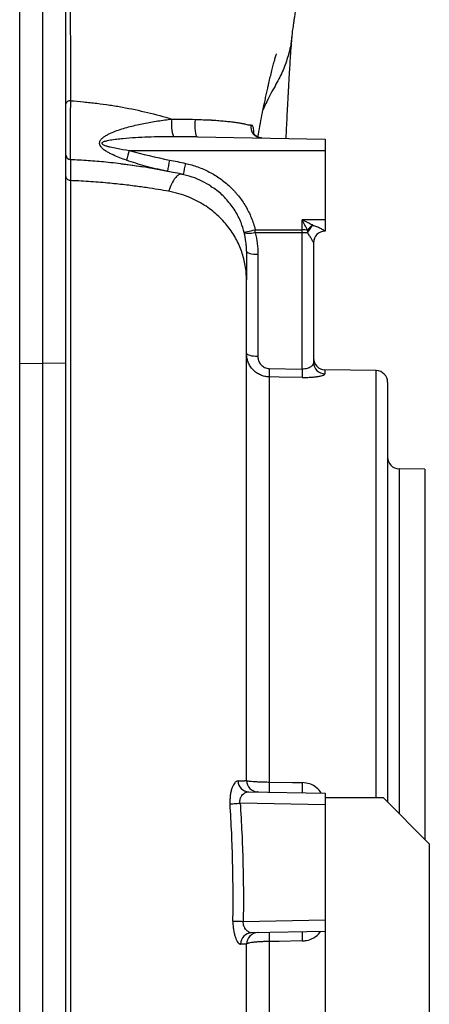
# Model space of a CAD drawing. Header units: millimetres. Extents: x 785 to 5091, y 1649 to 3849.
# Tile 11 of 13: x 4637 to 4991, y 2506 to 3357. Entities that reach past the tile are written whole.
import ezdxf

# ---------------------------------------------------------------- set-up
doc = ezdxf.new("R2010")
doc.units = ezdxf.units.MM
doc.header["$LTSCALE"] = 2

msp = doc.modelspace()

# ---------------------------------------------------------------- linework, layer by layer
at = {"color": 7, "linetype": 'Continuous', "lineweight": 25}
for p, q in [((4657.13, 3060.5), (4657.13, 3711.9)), ((4637.13, 3060.26), (4637.13, 3680.51)), ((4677.13, 3060.26), (4677.13, 3680.51)), ((4790.88, 3256.18), (4901.13, 3254.25)), ((4901.13, 3254.25), (4901.13, 3244.43)), ((4731.78, 3244.43), (4901.13, 3244.43)), ((4901.13, 3244.43), (4901.13, 3184.43)), ((4764.86, 3226.29), (4750.08, 3228.98)), ((4764.86, 3226.29), (4763.61, 3226.59)), ((4769.74, 3225.29), (4764.86, 3226.29)), ((4901.13, 3184.43), (4881.3, 3184.43)), ((4881.3, 3175.77), (4881.3, 3184.43)), ((4901.13, 3184.43), (4901.13, 3174.6)), ((4840.7, 3175.86), (4881.3, 3175.77)), ((4881.3, 3173.18), (4840.7, 3173.27)), ((4881.3, 3055.35), (4881.3, 3173.18)), ((4900.95, 3174.67), (4900.95, 3174.6)), ((4901.13, 3174.6), (4900.95, 3174.6)), ((4891.13, 3164.75), (4891.13, 3061.05)), ((4842.95, 3154.59), (4842.95, 3066.44)), ((4637.13, 3060.26), (4657.13, 3060.5)), ((4637.13, 2408), (4637.13, 3060.26)), ((4657.13, 2407.91), (4657.13, 3060.5)), ((4677.13, 3060.26), (4657.13, 3060.5)), ((4677.13, 2408), (4677.13, 3060.26)), ((4852.78, 3055.78), (4881.3, 3055.35)), ((4945.3, 3053.96), (4900.95, 3054.73)), ((4852.78, 3048.55), (4852.78, 2698.18)), ((4955.13, 3043.96), (4955.13, 2680.73)), ((4987.13, 2968.73), (4964.95, 2969.12)), ((4987.13, 2968.73), (4987.13, 2648.73)), ((4835.06, 2689.71), (4901.13, 2688.55)), ((4901.13, 2688.55), (4901.13, 2684.73)), ((4901.13, 2684.73), (4901.13, 1688.73)), ((4901.13, 2684.73), (4951.13, 2684.73)), ((4991.13, 2644.73), (4951.13, 2684.73)), ((4901.13, 2678.56), (4827.6, 2679.84)), ((4991.13, 2644.73), (4991.13, 1688.73)), ((4830.32, 2577.67), (4901.13, 2578.9)), ((4901.13, 2568.9), (4837.45, 2567.79)), ((4852.78, 2560.24), (4852.78, 2419.25))]:
    msp.add_line(p, q, dxfattribs=at)
at = {"color": 8, "linetype": 'Continuous', "lineweight": 25}
for p, q in [((4900.95, 3054.73), (4900.95, 3051.14)), ((4945.3, 2684.73), (4945.3, 3053.96)), ((4964.95, 2969.12), (4964.95, 2670.9))]:
    msp.add_line(p, q, dxfattribs=at)
at = {"color": 7, "linetype": 'Continuous', "lineweight": 25, "flags": 128}
for points in [[(4790.88, 3256.18), (4790.29, 3256.53), (4789.74, 3257.55), (4789.29, 3259.16), (4788.96, 3261.25), (4788.77, 3263.68), (4788.74, 3266.28), (4788.87, 3268.87), (4789.15, 3271.28)], [(4831.17, 3173.45), (4831.37, 3173.5), (4831.92, 3173.65), (4832.8, 3173.88), (4833.99, 3174.18), (4835.42, 3174.54), (4837.06, 3174.95), (4838.85, 3175.4), (4840.7, 3175.86)], [(4840.7, 3173.27), (4838.92, 3172.91), (4837.19, 3172.66), (4835.6, 3172.51), (4834.19, 3172.47), (4833, 3172.55), (4832.08, 3172.75), (4831.47, 3173.05), (4831.17, 3173.45)], [(4840.7, 3173.27), (4840.7, 3173.59), (4840.7, 3173.91), (4840.7, 3174.23), (4840.7, 3174.56), (4840.7, 3174.88), (4840.7, 3175.21), (4840.7, 3175.53), (4840.7, 3175.86)], [(4881.3, 3173.18), (4881.3, 3173.5), (4881.3, 3173.82), (4881.3, 3174.14), (4881.3, 3174.46), (4881.3, 3174.79), (4881.3, 3175.11), (4881.3, 3175.44), (4881.3, 3175.77)], [(4833.13, 3157.18), (4833.31, 3156.68), (4833.87, 3156.2), (4834.78, 3155.76), (4835.99, 3155.37), (4837.48, 3155.04), (4839.18, 3154.8), (4841.03, 3154.65), (4842.95, 3154.59)], [(4833.13, 3069.03), (4833.31, 3068.53), (4833.87, 3068.05), (4834.78, 3067.6), (4835.99, 3067.21), (4837.48, 3066.89), (4839.18, 3066.65), (4841.03, 3066.49), (4842.95, 3066.44)], [(4881.3, 3048.11), (4861.3, 3048.42), (4852.78, 3048.55)], [(4833.13, 2699.57), (4833.13, 2699.57)], [(4833.13, 2699.57), (4833.13, 2699.57)], [(4852.78, 2698.18), (4872.77, 2697.84), (4881.3, 2697.69)], [(4818.92, 2679.21), (4819.62, 2679.26), (4820.46, 2679.32), (4821.43, 2679.39), (4822.52, 2679.47), (4823.7, 2679.56), (4824.96, 2679.65), (4826.26, 2679.74), (4827.6, 2679.84)], [(4821.41, 2577.79), (4822.09, 2577.78), (4822.92, 2577.77), (4823.91, 2577.76), (4825.03, 2577.74), (4826.25, 2577.72), (4827.56, 2577.7), (4828.92, 2577.69), (4830.32, 2577.67)], [(4842.95, 2567.89), (4842.95, 2567.89)], [(4833.13, 2557.89), (4833.13, 2557.89)], [(4881.3, 2560.72), (4861.31, 2560.38), (4852.78, 2560.24)]]:
    msp.add_lwpolyline(points, dxfattribs=at)
at = {"color": 7, "linetype": 'Continuous', "lineweight": 25}
for centre, radius, start, end in [((4680.57, 3283.94), 3.52, 83.51404, 168.82718), ((4800.04, 3266.86), 31.79, 171.46264, 199.39776), ((4846.68, 3265.09), 9.89, 170.97119, 267.87378), ((4681.13, 3240.37), 4, 180.0022, 267.52288), ((5051.6, 3154.87), 332.12, 164.35586, 165.87513), ((4902.35, 3207.12), 138.82, 167.94801, 172.06247), ((4915.87, 3201.16), 139.16, 166.66714, 170.76972), ((4907.8, 3157.97), 28.14, 128.66436, 141.55734), ((4915.64, 3158.35), 33.35, 139.64881, 153.60898), ((4906.74, 3174.32), 21.01, 176.87055, 183.12945), ((4901.09, 3164.71), 9.96, 90.78087, 179.78925), ((4901.13, 3164.6), 10, 91, 180), ((4901.13, 3064.73), 10, 180, 269), ((4901.08, 3061.1), 9.95, 180.24969, 269.25927), ((5040.23, 3052.17), 187.49, 178.89396, 181.10604), ((5068.48, 3051.73), 187.22, 178.89216, 181.10784), ((4945.13, 3043.96), 10, 0, 89), ((4965.13, 2979.11), 10, 180, 269), ((4843.13, 2699.57), 10, 180, 269), ((4835.5, 2699.37), 9.67, 181.40214, 267.39316), ((4988.51, 2693.79), 135.8, 178.14687, 181.85313), ((5017.11, 2693.3), 135.88, 178.14573, 181.85427), ((4837.82, 2558.01), 9.79, 92.12261, 180.14595), ((4843.13, 2557.89), 10, 91, 180), ((4980.42, 2564.15), 127.7, 178.24455, 181.75545), ((5009.03, 2564.64), 127.79, 178.24365, 181.75635)]:
    msp.add_arc(centre, radius, start, end, dxfattribs=at)
for ratio in [0.263305, 0.004486]:
    msp.add_ellipse((4881.13, 3173.14), major_axis=(10, 0), ratio=ratio, start_param=1.089018, end_param=1.553343, dxfattribs=at)
for points, knots in [([(4680.76, 3709.44), (4680.76, 3689.34), (4680.76, 3669.5), (4680.75, 3630.31), (4680.75, 3610.97), (4680.75, 3572.79), (4680.75, 3553.94), (4680.75, 3526.06), (4680.76, 3516.82), (4680.76, 3498.49), (4680.77, 3489.41), (4680.77, 3471.45), (4680.78, 3462.57), (4680.79, 3445.04), (4680.79, 3436.39), (4680.81, 3410.81), (4680.83, 3394.22), (4680.85, 3370.04), (4680.86, 3362.1), (4680.88, 3350.36), (4680.88, 3346.48), (4680.89, 3338.78), (4680.9, 3334.96), (4680.92, 3323.6), (4680.93, 3316.18), (4680.94, 3305.25), (4680.95, 3301.65), (4680.96, 3296.29), (4680.96, 3294.51), (4680.97, 3291.86), (4680.97, 3290.98), (4680.97, 3289.66), (4680.97, 3289.22), (4680.97, 3288.33), (4680.97, 3287.89), (4680.97, 3287.43)], [0, 0, 0, 0, 0.125, 0.125, 0.25, 0.25, 0.375, 0.375, 0.4375, 0.4375, 0.5, 0.5, 0.5625, 0.5625, 0.625, 0.625, 0.75, 0.75, 0.8125, 0.8125, 0.84375, 0.84375, 0.875, 0.875, 0.9375, 0.9375, 0.96875, 0.96875, 0.984375, 0.984375, 0.992188, 0.992188, 0.996094, 0.996094, 1, 1, 1, 1]), ([(4872.3, 3341.71), (4872.62, 3344.12), (4873.17, 3348.29), (4873.92, 3353.68), (4874.46, 3357.51), (4875.01, 3361.2), (4875.67, 3365.55), (4876.42, 3370.25), (4877.15, 3374.65), (4877.75, 3378.19), (4878.25, 3381.02), (4878.72, 3383.62), (4879.3, 3386.74), (4880.01, 3390.45), (4880.76, 3394.21), (4881.47, 3397.66), (4882.18, 3401.04), (4882.68, 3403.33), (4882.95, 3404.55)], [0, 0, 0, 0, 0.103026, 0.178153, 0.228859, 0.274293, 0.342704, 0.424885, 0.492075, 0.549621, 0.59291, 0.62811, 0.676878, 0.749396, 0.816698, 0.872246, 0.932366, 1, 1, 1, 1]), ([(4872.12, 3341.74), (4871.97, 3340.19), (4871.41, 3334.47), (4868.79, 3324.61), (4864.36, 3312.21), (4860, 3304.18), (4857.81, 3300.13)], [0, 0, 0, 0, 0.108237, 0.401435, 0.698529, 1, 1, 1, 1]), ([(4867.41, 3254.84), (4867.44, 3255.44), (4867.54, 3257.69), (4867.78, 3263.05), (4868.17, 3271.15), (4868.65, 3280.93), (4869.05, 3288.5), (4869.35, 3293.99), (4869.55, 3297.62), (4869.79, 3301.89), (4870.07, 3306.85), (4870.44, 3313), (4870.9, 3320.34), (4871.46, 3328.75), (4872.04, 3336.88), (4872.43, 3341.83), (4872.61, 3344.06)], [0, 0, 0, 0, 0.016361, 0.061769, 0.150246, 0.247265, 0.349936, 0.381843, 0.419596, 0.466141, 0.521435, 0.585433, 0.677589, 0.783156, 0.901989, 1, 1, 1, 1]), ([(4843.08, 3255.91), (4843.22, 3256.71), (4843.89, 3260.69), (4845.17, 3267.76), (4846.89, 3276.71), (4848.41, 3284.17), (4849.67, 3290.1), (4850.69, 3294.76), (4851.63, 3299), (4852.66, 3303.54), (4853.78, 3308.28), (4855.03, 3313.29), (4856.3, 3318.14), (4857.48, 3322.48), (4858.47, 3325.99), (4858.97, 3327.77), (4858.99, 3327.83), (4858.99, 3327.86)], [0, 0, 0, 0, 0.0276348, 0.1378267, 0.2426992, 0.3346225, 0.3923324, 0.445442, 0.4940426, 0.5344122, 0.60888, 0.694179, 0.7704957, 0.8475617, 0.9210293, 0.9679858, 1, 1, 1, 1]), ([(4857.81, 3300.13), (4856.61, 3298.02), (4854.05, 3293.53), (4850.6, 3286.78), (4848.54, 3282.11), (4847.55, 3279.88)], [0, 0, 0, 0, 0.317182, 0.674227, 1, 1, 1, 1]), ([(4680.97, 3287.43), (4680.93, 3285.34), (4680.9, 3282.99), (4680.85, 3279.76), (4680.84, 3279.1), (4680.83, 3277.76), (4680.82, 3277.08), (4680.8, 3275.02), (4680.78, 3273.62), (4680.76, 3271.48), (4680.75, 3270.76), (4680.74, 3269.3), (4680.74, 3268.56), (4680.72, 3266.37), (4680.71, 3264.92), (4680.7, 3262.02), (4680.69, 3260.58), (4680.68, 3257.72), (4680.68, 3256.33), (4680.68, 3253.64), (4680.68, 3252.34), (4680.69, 3250.44), (4680.69, 3249.82), (4680.69, 3248.62), (4680.69, 3248.04), (4680.7, 3246.34), (4680.71, 3245.28), (4680.73, 3243.3), (4680.74, 3242.38), (4680.77, 3240.74), (4680.78, 3240.01), (4680.8, 3239.06), (4680.81, 3238.77), (4680.83, 3238.23), (4680.83, 3237.98), (4680.86, 3237.32), (4680.88, 3236.98), (4680.91, 3236.52), (4680.93, 3236.39), (4680.95, 3236.37)], [0, 0, 0, 0, 0.125, 0.125, 0.15625, 0.15625, 0.1875, 0.1875, 0.25, 0.25, 0.28125, 0.28125, 0.3125, 0.3125, 0.375, 0.375, 0.4375, 0.4375, 0.5, 0.5, 0.5625, 0.5625, 0.59375, 0.59375, 0.625, 0.625, 0.6875, 0.6875, 0.75, 0.75, 0.8125, 0.8125, 0.84375, 0.84375, 0.875, 0.875, 0.9375, 0.9375, 1, 1, 1, 1]), ([(4680.97, 3287.43), (4684.8, 3287.14), (4688.61, 3286.8), (4694.3, 3286.25), (4696.19, 3286.06), (4699.97, 3285.66), (4701.85, 3285.44), (4707.49, 3284.76), (4711.22, 3284.25), (4718.64, 3283.12), (4722.32, 3282.51), (4733.27, 3280.51), (4740.46, 3278.98), (4754.67, 3275.55), (4761.67, 3273.65), (4768.6, 3271.58)], [0, 0, 0, 0, 0.125, 0.125, 0.1875, 0.1875, 0.25, 0.25, 0.375, 0.375, 0.5, 0.5, 0.75, 0.75, 1, 1, 1, 1]), ([(4729.52, 3235.92), (4727.55, 3236.6), (4725.6, 3237.31), (4721.73, 3238.83), (4719.82, 3239.63), (4717, 3240.93), (4716.07, 3241.39), (4714.24, 3242.34), (4713.34, 3242.83), (4711.59, 3243.89), (4710.74, 3244.46), (4709.12, 3245.69), (4708.36, 3246.36), (4707.39, 3247.47), (4707.1, 3247.86), (4706.6, 3248.7), (4706.4, 3249.14), (4706.15, 3250.05), (4706.1, 3250.52), (4706.18, 3251.45), (4706.3, 3251.91), (4706.67, 3252.77), (4706.91, 3253.18), (4707.48, 3253.95), (4707.81, 3254.31), (4708.84, 3255.33), (4709.61, 3255.92), (4711.24, 3257.02), (4712.09, 3257.52), (4713.85, 3258.47), (4714.74, 3258.9), (4717.45, 3260.14), (4719.3, 3260.88), (4723.05, 3262.24), (4724.94, 3262.86), (4728.77, 3264.03), (4730.71, 3264.58), (4736.55, 3266.11), (4740.5, 3267.01), (4748.45, 3268.61), (4752.44, 3269.31), (4760.49, 3270.55), (4764.53, 3271.09), (4768.6, 3271.58)], [0, 0, 0, 0, 0.0625, 0.0625, 0.125, 0.125, 0.15625, 0.15625, 0.1875, 0.1875, 0.21875, 0.21875, 0.25, 0.25, 0.265625, 0.265625, 0.28125, 0.28125, 0.296875, 0.296875, 0.3125, 0.3125, 0.328125, 0.328125, 0.34375, 0.34375, 0.375, 0.375, 0.40625, 0.40625, 0.4375, 0.4375, 0.5, 0.5, 0.5625, 0.5625, 0.625, 0.625, 0.75, 0.75, 0.875, 0.875, 1, 1, 1, 1]), ([(4802.43, 3270.75), (4802.55, 3270.75), (4802.67, 3270.74), (4802.9, 3270.72), (4803.25, 3270.7), (4803.6, 3270.68), (4804.3, 3270.63), (4804.77, 3270.6), (4806.15, 3270.5), (4807.05, 3270.43), (4809.72, 3270.22), (4811.45, 3270.08), (4814.78, 3269.77), (4816.39, 3269.61), (4819.49, 3269.26), (4820.96, 3269.09), (4823.71, 3268.73), (4825, 3268.55), (4826.8, 3268.27), (4827.38, 3268.17), (4828.5, 3267.98), (4829.03, 3267.88), (4830.55, 3267.6), (4831.45, 3267.41), (4833.02, 3267.03), (4833.69, 3266.84), (4834.23, 3266.66)], [0, 0, 0, 0, 0.007812, 0.007812, 0.015625, 0.03125, 0.03125, 0.0625, 0.0625, 0.125, 0.125, 0.25, 0.25, 0.375, 0.375, 0.5, 0.5, 0.625, 0.625, 0.6875, 0.6875, 0.75, 0.75, 0.875, 0.875, 1, 1, 1, 1]), ([(4834.23, 3266.66), (4834.24, 3266.66), (4834.25, 3266.66), (4834.26, 3266.66), (4834.29, 3266.66), (4834.34, 3266.66), (4834.44, 3266.66), (4834.65, 3266.66), (4834.82, 3266.65), (4835.17, 3266.65), (4835.85, 3266.65), (4836.5, 3266.64), (4836.92, 3266.64)], [0, 0, 0, 0, 0.007812, 0.007812, 0.015625, 0.03125, 0.0625, 0.125, 0.25, 0.25, 0.5, 1, 1, 1, 1]), ([(4770.05, 3256.3), (4762.73, 3256.28), (4755.43, 3256.16), (4744.48, 3255.76), (4740.84, 3255.59), (4733.56, 3255.16), (4729.93, 3254.89), (4724.49, 3254.39), (4722.69, 3254.2), (4719.08, 3253.76), (4717.28, 3253.52), (4714.59, 3253.07), (4713.7, 3252.9), (4711.93, 3252.52), (4711.06, 3252.3), (4709.78, 3251.87), (4709.36, 3251.71), (4708.78, 3251.39), (4708.59, 3251.28), (4708.36, 3251.06), (4708.28, 3250.98), (4708.17, 3250.8), (4708.14, 3250.7), (4708.12, 3250.49), (4708.14, 3250.39), (4708.23, 3250.2), (4708.3, 3250.11), (4708.52, 3249.86), (4708.71, 3249.73), (4709.29, 3249.36), (4709.7, 3249.18), (4710.55, 3248.83), (4710.99, 3248.68), (4711.86, 3248.39), (4712.3, 3248.26), (4713.63, 3247.88), (4714.53, 3247.65), (4717.23, 3247.02), (4719.04, 3246.65), (4724.48, 3245.6), (4728.13, 3245), (4731.78, 3244.43)], [0, 0, 0, 0, 0.25, 0.25, 0.375, 0.375, 0.5, 0.5, 0.5625, 0.5625, 0.625, 0.625, 0.65625, 0.65625, 0.6875, 0.6875, 0.703125, 0.703125, 0.710938, 0.710938, 0.714844, 0.714844, 0.71875, 0.71875, 0.722656, 0.722656, 0.726563, 0.726563, 0.734375, 0.734375, 0.75, 0.75, 0.765625, 0.765625, 0.78125, 0.78125, 0.8125, 0.8125, 0.875, 0.875, 1, 1, 1, 1]), ([(4846.18, 3255.28), (4845.89, 3255.27), (4844.82, 3255.25), (4843.03, 3255.83), (4841.2, 3256.9), (4839.92, 3258.16), (4839.17, 3259.28), (4838.84, 3260.06), (4838.83, 3260.13), (4838.82, 3260.16)], [0, 0, 0, 0, 0.072938, 0.268823, 0.447063, 0.607995, 0.753801, 0.886814, 1, 1, 1, 1]), ([(4680.95, 3236.37), (4680.95, 3236.22), (4680.95, 3235.73), (4680.95, 3234.48), (4680.95, 3233.97), (4680.95, 3232.8), (4680.96, 3232.13), (4680.96, 3228.36), (4680.96, 3224.01), (4680.96, 3218.31)], [0, 0, 0, 0, 0.25, 0.25, 0.375, 0.375, 0.5, 0.5, 1, 1, 1, 1]), ([(4743.7, 3230.07), (4738.73, 3230.84), (4728.12, 3232.46), (4712.31, 3234.23), (4696.36, 3235.6), (4686.1, 3236.11), (4680.95, 3236.37)], [0, 0, 0, 0, 0.24349, 0.519045, 0.75909, 1, 1, 1, 1]), ([(4777.49, 3223.83), (4766.88, 3226.01), (4749.3, 3229.61), (4731.48, 3231.75), (4724.42, 3232.6)], [0, 0, 0, 0, 0.603453, 1, 1, 1, 1]), ([(4780.46, 3233.25), (4784.05, 3232.47), (4787.56, 3231.45), (4794.41, 3228.95), (4797.75, 3227.47), (4802.64, 3224.91), (4804.23, 3224), (4807.35, 3222.09), (4808.86, 3221.09), (4813.3, 3217.93), (4816.11, 3215.64), (4820.09, 3211.89), (4821.38, 3210.59), (4823.25, 3208.57), (4823.86, 3207.88), (4825.06, 3206.49), (4825.64, 3205.79), (4828.49, 3202.23), (4830.56, 3199.24), (4834.25, 3192.99), (4835.87, 3189.73), (4837.97, 3184.63), (4838.61, 3182.9), (4839.75, 3179.41), (4840.26, 3177.65), (4840.7, 3175.86)], [0, 0, 0, 0, 0.125, 0.125, 0.25, 0.25, 0.3125, 0.3125, 0.375, 0.375, 0.5, 0.5, 0.5625, 0.5625, 0.59375, 0.59375, 0.625, 0.625, 0.75, 0.75, 0.875, 0.875, 0.9375, 0.9375, 1, 1, 1, 1]), ([(4680.96, 3218.31), (4680.45, 3218.33), (4679.95, 3218.45), (4679.02, 3218.85), (4678.59, 3219.14), (4677.89, 3219.86), (4677.61, 3220.28), (4677.22, 3221.2), (4677.13, 3221.69), (4677.13, 3222.19)], [0, 0, 0, 0, 0.25, 0.25, 0.5, 0.5, 0.75, 0.75, 1, 1, 1, 1]), ([(4802.24, 3213.48), (4799.9, 3214.92), (4794.81, 3218.06), (4786.17, 3221.62), (4779.74, 3223.15), (4776.53, 3223.92)], [0, 0, 0, 0, 0.298911, 0.648955, 1, 1, 1, 1]), ([(4778.51, 3223.48), (4778.51, 3223.48), (4778.01, 3223.59), (4777.52, 3223.69), (4777.02, 3223.79)], [0, 0, 0, 0, 0.000079, 1, 1, 1, 1]), ([(4680.96, 3218.31), (4680.96, 3218.2), (4680.96, 3218.08), (4680.96, 3217.86), (4680.96, 3217.52), (4680.96, 3216.71), (4680.96, 3215.05), (4680.96, 3213.57), (4680.96, 3210.49), (4680.96, 3208.32), (4680.96, 3201.43), (4680.96, 3196.34), (4680.96, 3185.18), (4680.96, 3179.11), (4680.96, 3169.25), (4680.96, 3165.85), (4680.96, 3160.54), (4680.96, 3158.74), (4680.96, 3155.08), (4680.96, 3153.22), (4680.96, 3136.25), (4680.96, 3119.44), (4680.96, 3091.71), (4680.96, 3082.04), (4680.96, 3069.42), (4680.96, 3066.87), (4680.96, 3061.69), (4680.96, 3059.06), (4680.96, 3053.76), (4680.96, 3051.08), (4680.96, 3045.68), (4680.96, 3042.96), (4680.96, 3018.35), (4680.96, 2995.34), (4680.96, 2947.12), (4680.96, 2921.9), (4680.96, 2892.24), (4680.96, 2888.92), (4680.96, 2882.28), (4680.96, 2878.95), (4680.96, 2868.93), (4680.96, 2862.21), (4680.96, 2841.95), (4680.96, 2828.29), (4680.96, 2786.9), (4680.96, 2758.73), (4680.96, 2715.61), (4680.96, 2701.09), (4680.96, 2682.76), (4680.96, 2679.08), (4680.96, 2671.71), (4680.96, 2668.02), (4680.96, 2656.96), (4680.96, 2649.59), (4680.96, 2612.76), (4680.96, 2583.35), (4680.96, 2524.64), (4680.96, 2495.34), (4680.96, 2458.79), (4680.96, 2451.48), (4680.96, 2436.87), (4680.96, 2429.61), (4680.96, 2415.17), (4680.96, 2407.99), (4680.96, 2393.72), (4680.96, 2386.62), (4680.96, 2351.32), (4680.95, 2323.7), (4680.94, 2283.19), (4680.94, 2269.84), (4680.94, 2250.05), (4680.94, 2243.49), (4680.94, 2230.46), (4680.94, 2223.98), (4680.93, 2204.73), (4680.93, 2192.14), (4680.93, 2173.61), (4680.93, 2167.5), (4680.93, 2155.41), (4680.93, 2149.44), (4680.94, 2131.73), (4680.94, 2120.21), (4680.95, 2103.34), (4680.95, 2097.79), (4680.95, 2089.57), (4680.96, 2085.49), (4680.96, 2080.77), (4680.96, 2078.43), (4680.96, 2077.42), (4680.96, 2076.75), (4680.96, 2076.42), (4680.96, 2076.09)], [0, 0, 0, 0, 0.000977, 0.000977, 0.001953, 0.003906, 0.007812, 0.015625, 0.015625, 0.03125, 0.03125, 0.0625, 0.0625, 0.09375, 0.09375, 0.109375, 0.109375, 0.117187, 0.117187, 0.125, 0.125, 0.1875, 0.1875, 0.21875, 0.21875, 0.226562, 0.226562, 0.234375, 0.234375, 0.242187, 0.242187, 0.25, 0.25, 0.3125, 0.3125, 0.375, 0.375, 0.382812, 0.382812, 0.390625, 0.390625, 0.40625, 0.40625, 0.4375, 0.4375, 0.5, 0.5, 0.53125, 0.53125, 0.539062, 0.539062, 0.546875, 0.546875, 0.5625, 0.5625, 0.625, 0.625, 0.6875, 0.6875, 0.703125, 0.703125, 0.71875, 0.71875, 0.734375, 0.734375, 0.75, 0.75, 0.8125, 0.8125, 0.84375, 0.84375, 0.859375, 0.859375, 0.875, 0.875, 0.90625, 0.90625, 0.921875, 0.921875, 0.9375, 0.9375, 0.96875, 0.96875, 0.984375, 0.984375, 0.992188, 0.996094, 0.998047, 0.999023, 0.999023, 1, 1, 1, 1]), ([(4765.78, 3209.06), (4762.96, 3209.56), (4756.99, 3210.6), (4746.75, 3212.21), (4734.9, 3213.86), (4721.08, 3215.49), (4705.19, 3216.96), (4691.3, 3217.86), (4683.32, 3218.22), (4680.96, 3218.31)], [0.69252125, 0.69252125, 0.69252125, 0.69252125, 0.70193325, 0.71134524, 0.72075724, 0.73016924, 0.73958124, 0.74899324, 0.75303733, 0.75303733, 0.75303733, 0.75303733]), ([(4831.17, 3173.45), (4830.34, 3176.31), (4828.42, 3182.87), (4823.45, 3192.55), (4816.32, 3201.95), (4809.09, 3209.03), (4803.93, 3212.22), (4802.14, 3213.33)], [0, 0, 0, 0, 0.176624, 0.405044, 0.64077, 0.875362, 1, 1, 1, 1]), ([(4833.13, 3132.46), (4833.13, 3136.62), (4832.42, 3144.85), (4829.34, 3156.79), (4824.3, 3168.18), (4817.29, 3178.87), (4808.24, 3188.67), (4798.89, 3195.89), (4790.16, 3200.92), (4782.92, 3204.25), (4774.91, 3207.05), (4768.95, 3208.48), (4765.78, 3209.06)], [0.7530373, 0.7530373, 0.7530373, 0.7530373, 0.7742073, 0.7953773, 0.8165473, 0.8377172, 0.8588872, 0.8800572, 0.8906422, 0.9012272, 0.9118122, 0.9223971, 0.9223971, 0.9223971, 0.9223971]), ([(4885.76, 3175.47), (4885.03, 3176.94), (4884.29, 3178.43), (4883.17, 3180.67), (4882.8, 3181.42), (4882.05, 3182.92), (4881.67, 3183.68), (4881.3, 3184.43)], [0, 0, 0, 0, 0.5, 0.5, 0.75, 0.75, 1, 1, 1, 1]), ([(4890.22, 3179.94), (4888.75, 3180.68), (4887.27, 3181.42), (4885.04, 3182.54), (4884.3, 3182.91), (4882.8, 3183.67), (4882.05, 3184.05), (4881.3, 3184.43)], [0, 0, 0, 0, 0.5, 0.5, 0.75, 0.75, 1, 1, 1, 1]), ([(4890.22, 3179.94), (4891.41, 3179.55), (4892.56, 3179.1), (4894.81, 3178.17), (4895.9, 3177.67), (4897.42, 3176.92), (4897.91, 3176.67), (4898.84, 3176.17), (4899.27, 3175.93), (4899.84, 3175.59), (4900.02, 3175.48), (4900.33, 3175.26), (4900.48, 3175.16), (4900.82, 3174.89), (4900.95, 3174.75), (4900.95, 3174.67)], [0, 0, 0, 0, 0.25, 0.25, 0.5, 0.5, 0.625, 0.625, 0.75, 0.75, 0.8125, 0.8125, 0.875, 0.875, 1, 1, 1, 1]), ([(4833.13, 3157.18), (4833.13, 3157.52), (4833.12, 3157.86), (4833.11, 3158.55), (4833.09, 3159.58), (4833.05, 3160.6), (4832.92, 3162.65), (4832.8, 3164), (4832.32, 3168.07), (4831.83, 3170.77), (4831.17, 3173.45)], [0, 0, 0, 0, 0.0625, 0.0625, 0.125, 0.25, 0.25, 0.5, 0.5, 1, 1, 1, 1]), ([(4891.13, 3164.75), (4891.13, 3164.74), (4891.08, 3164.82), (4890.9, 3165.16), (4890.76, 3165.41), (4890.43, 3166.01), (4890.23, 3166.36), (4889.79, 3167.13), (4889.55, 3167.54), (4888.81, 3168.79), (4888.26, 3169.67), (4887.08, 3171.44), (4886.45, 3172.33), (4885.76, 3173.17)], [0, 0, 0, 0, 0.125, 0.125, 0.25, 0.25, 0.375, 0.375, 0.5, 0.5, 0.75, 0.75, 1, 1, 1, 1]), ([(4833.13, 2699.57), (4833.13, 2702.47), (4833.13, 2714.27), (4833.13, 2735.47), (4833.13, 2761.68), (4833.13, 2787.33), (4833.13, 2812.17), (4833.13, 2837.92), (4833.13, 2864.47), (4833.13, 2890.05), (4833.13, 2914.55), (4833.13, 2937.84), (4833.13, 2961.22), (4833.13, 2984.58), (4833.13, 3007.48), (4833.13, 3029.65), (4833.13, 3050.86), (4833.13, 3070.85), (4833.13, 3087.74), (4833.13, 3101.81), (4833.13, 3113.36), (4833.13, 3123.77), (4833.13, 3129.44), (4833.13, 3132.3)], [0, 0, 0, 0, 0.014627, 0.059517, 0.108074, 0.149588, 0.19352, 0.239928, 0.288892, 0.340502, 0.385593, 0.432611, 0.481592, 0.532573, 0.585525, 0.640089, 0.696213, 0.753857, 0.813, 0.858367, 0.904629, 0.951824, 1, 1, 1, 1]), ([(4852.78, 3048.55), (4851.45, 3048.57), (4850.16, 3048.72), (4848.24, 3049.15), (4847.61, 3049.32), (4846.36, 3049.73), (4845.74, 3049.97), (4843.95, 3050.77), (4842.81, 3051.42), (4841.2, 3052.56), (4840.68, 3052.97), (4839.69, 3053.83), (4838.75, 3054.73), (4837.89, 3055.72), (4837.09, 3056.76), (4836.71, 3057.3), (4835.65, 3058.96), (4835.06, 3060.13), (4834.34, 3061.95), (4834.13, 3062.58), (4833.77, 3063.84), (4833.61, 3064.48), (4833.25, 3066.4), (4833.13, 3067.71), (4833.13, 3069.03)], [0, 0, 0, 0, 0.125, 0.125, 0.1875, 0.1875, 0.25, 0.25, 0.375, 0.375, 0.4375, 0.4375, 0.5, 0.5625, 0.5625, 0.625, 0.625, 0.75, 0.75, 0.8125, 0.8125, 0.875, 0.875, 1, 1, 1, 1]), ([(4842.95, 3066.44), (4842.95, 3065.78), (4843.01, 3065.12), (4843.24, 3063.83), (4843.41, 3063.18), (4843.86, 3061.94), (4844.14, 3061.34), (4844.82, 3060.2), (4845.21, 3059.65), (4846.09, 3058.65), (4846.58, 3058.19), (4847.66, 3057.36), (4848.23, 3057.01), (4849.45, 3056.42), (4850.1, 3056.19), (4851.42, 3055.88), (4852.09, 3055.79), (4852.78, 3055.78)], [0, 0, 0, 0, 0.125, 0.125, 0.25, 0.25, 0.375, 0.375, 0.5, 0.5, 0.625, 0.625, 0.75, 0.75, 0.875, 0.875, 1, 1, 1, 1]), ([(4891.13, 3061.05), (4891.13, 3060.41), (4890.93, 3059.78), (4890.33, 3058.82), (4890.07, 3058.51), (4889.47, 3057.9), (4889.12, 3057.61), (4888.3, 3057.04), (4887.83, 3056.78), (4886.8, 3056.29), (4886.23, 3056.07), (4884.96, 3055.7), (4884.28, 3055.56), (4882.83, 3055.37), (4882.07, 3055.33), (4881.3, 3055.35)], [0, 0, 0, 0, 0.25, 0.25, 0.375, 0.375, 0.5, 0.5, 0.625, 0.625, 0.75, 0.75, 0.875, 0.875, 1, 1, 1, 1]), ([(4881.3, 3048.11), (4882.65, 3048.09), (4884, 3048.1), (4886.6, 3048.17), (4887.85, 3048.23), (4889.67, 3048.35), (4890.27, 3048.4), (4891.41, 3048.5), (4891.97, 3048.56), (4893.56, 3048.74), (4894.53, 3048.88), (4895.87, 3049.11), (4896.3, 3049.19), (4897.09, 3049.35), (4897.46, 3049.43), (4898.48, 3049.69), (4899.06, 3049.87), (4899.77, 3050.14), (4899.98, 3050.23), (4900.33, 3050.42), (4900.48, 3050.51), (4900.83, 3050.78), (4900.95, 3050.96), (4900.95, 3051.14)], [0, 0, 0, 0, 0.125, 0.125, 0.25, 0.25, 0.3125, 0.3125, 0.375, 0.375, 0.5, 0.5, 0.5625, 0.5625, 0.625, 0.625, 0.75, 0.75, 0.8125, 0.8125, 0.875, 0.875, 1, 1, 1, 1]), ([(4825.83, 2699.13), (4828.25, 2699.18), (4830.07, 2699.23), (4831.89, 2699.34), (4832.35, 2699.38), (4832.82, 2699.45), (4832.93, 2699.47), (4833.05, 2699.51), (4833.09, 2699.53), (4833.12, 2699.55), (4833.12, 2699.56), (4833.13, 2699.56), (4833.13, 2699.57), (4833.13, 2699.57)], [0, 0, 0, 0, 0.5, 0.5, 0.75, 0.75, 0.875, 0.875, 0.9375, 0.96875, 0.984375, 0.984375, 1, 1, 1, 1]), ([(4833.13, 2699.57), (4833.13, 2699.49), (4833.25, 2699.41), (4833.62, 2699.3), (4833.78, 2699.26), (4834.15, 2699.18), (4834.37, 2699.14), (4835.1, 2699.02), (4835.7, 2698.95), (4837.12, 2698.81), (4837.95, 2698.74), (4839.75, 2698.61), (4840.74, 2698.55), (4842.34, 2698.47), (4842.9, 2698.44), (4844.04, 2698.39), (4844.62, 2698.37), (4846.39, 2698.31), (4847.62, 2698.27), (4850.18, 2698.21), (4851.47, 2698.19), (4852.78, 2698.18)], [0, 0, 0, 0, 0.125, 0.125, 0.1875, 0.1875, 0.25, 0.25, 0.375, 0.375, 0.5, 0.5, 0.625, 0.625, 0.6875, 0.6875, 0.75, 0.75, 0.875, 0.875, 1, 1, 1, 1]), ([(4825.83, 2699.13), (4825.39, 2699.12), (4824.94, 2698.98), (4824.26, 2698.59), (4824.04, 2698.43), (4823.58, 2698.05), (4823.36, 2697.83), (4822.69, 2697.08), (4822.26, 2696.47), (4821.44, 2695.03), (4821.05, 2694.2), (4820.36, 2692.38), (4820.04, 2691.38), (4819.51, 2689.21), (4819.3, 2688.06), (4818.98, 2685.66), (4818.88, 2684.38), (4818.81, 2681.82), (4818.84, 2680.52), (4818.92, 2679.21)], [0, 0, 0, 0, 0.125, 0.125, 0.1875, 0.1875, 0.25, 0.25, 0.375, 0.375, 0.5, 0.5, 0.625, 0.625, 0.75, 0.75, 0.875, 0.875, 1, 1, 1, 1]), ([(4827.6, 2679.84), (4827.47, 2680.59), (4827.44, 2681.33), (4827.52, 2682.43), (4827.57, 2682.79), (4827.71, 2683.48), (4827.8, 2683.82), (4828.01, 2684.46), (4828.13, 2684.76), (4828.41, 2685.35), (4828.56, 2685.64), (4829.05, 2686.43), (4829.42, 2686.9), (4830.2, 2687.72), (4830.62, 2688.08), (4831.48, 2688.68), (4831.92, 2688.93), (4833.27, 2689.53), (4834.17, 2689.72), (4835.06, 2689.71)], [0, 0, 0, 0, 0.125, 0.125, 0.1875, 0.1875, 0.25, 0.25, 0.3125, 0.3125, 0.375, 0.375, 0.5, 0.5, 0.625, 0.625, 0.75, 0.75, 1, 1, 1, 1]), ([(4842.83, 2689.57), (4842.82, 2689.57), (4842.53, 2689.58), (4842.87, 2689.57), (4843.02, 2689.57), (4842.98, 2689.57), (4842.95, 2689.57)], [0, 0, 0, 0, 0.00732, 0.205825, 0.404343, 1, 1, 1, 1]), ([(4843.03, 2689.57), (4843.05, 2689.57), (4843.11, 2689.57), (4843.39, 2689.56), (4843.08, 2689.57), (4843.04, 2689.57)], [0, 0, 0, 0, 0.300642, 0.901869, 1, 1, 1, 1]), ([(4821.41, 2577.79), (4821.64, 2594.7), (4821.56, 2611.61), (4820.77, 2645.43), (4820.06, 2662.33), (4818.92, 2679.21)], [0, 0, 0, 0, 0.5, 0.5, 1, 1, 1, 1]), ([(4827.6, 2679.84), (4828.83, 2662.84), (4829.6, 2645.82), (4830.47, 2611.75), (4830.56, 2594.71), (4830.32, 2577.67)], [0, 0, 0, 0, 0.5, 0.5, 1, 1, 1, 1]), ([(4821.41, 2577.79), (4821.4, 2577.14), (4821.41, 2576.48), (4821.44, 2575.18), (4821.48, 2574.53), (4821.61, 2572.62), (4821.75, 2571.39), (4822.03, 2569.6), (4822.14, 2569.02), (4822.37, 2567.87), (4822.49, 2567.31), (4822.9, 2565.71), (4823.2, 2564.72), (4823.7, 2563.35), (4823.87, 2562.91), (4824.23, 2562.09), (4824.41, 2561.7), (4824.96, 2560.63), (4825.35, 2560.02), (4825.93, 2559.26), (4826.13, 2559.04), (4826.52, 2558.66), (4826.71, 2558.5), (4827.28, 2558.11), (4827.66, 2557.98), (4828.02, 2557.98)], [0, 0, 0, 0, 0.0625, 0.0625, 0.125, 0.125, 0.25, 0.25, 0.3125, 0.3125, 0.375, 0.375, 0.5, 0.5, 0.5625, 0.5625, 0.625, 0.625, 0.75, 0.75, 0.8125, 0.8125, 0.875, 0.875, 1, 1, 1, 1]), ([(4837.45, 2567.79), (4837.08, 2567.79), (4836.69, 2567.84), (4835.92, 2568.05), (4835.52, 2568.21), (4834.72, 2568.63), (4834.33, 2568.9), (4833.56, 2569.53), (4833.18, 2569.9), (4832.45, 2570.74), (4832.11, 2571.21), (4831.64, 2571.99), (4831.49, 2572.27), (4831.22, 2572.85), (4831.09, 2573.15), (4830.74, 2574.09), (4830.56, 2574.77), (4830.33, 2576.19), (4830.29, 2576.93), (4830.32, 2577.67)], [0, 0, 0, 0, 0.125, 0.125, 0.25, 0.25, 0.375, 0.375, 0.5, 0.5, 0.625, 0.625, 0.6875, 0.6875, 0.75, 0.75, 0.875, 0.875, 1, 1, 1, 1]), ([(4843.06, 2567.89), (4843.12, 2567.89), (4843.26, 2567.89), (4842.66, 2567.88), (4842.83, 2567.89), (4842.95, 2567.89)], [0, 0, 0, 0, 0.166099, 0.374318, 1, 1, 1, 1]), ([(4842.95, 2567.89), (4842.95, 2567.89), (4842.95, 2567.89), (4842.96, 2567.89), (4842.96, 2567.89)], [0, 0, 0, 0, 0.350267, 1, 1, 1, 1]), ([(4833.13, 2557.89), (4833, 2557.89), (4832.83, 2557.88), (4833.45, 2557.9), (4833.34, 2557.92), (4833.28, 2557.93)], [0, 0, 0, 0, 0.609191, 0.812809, 1, 1, 1, 1]), ([(4852.78, 2560.24), (4851.47, 2560.22), (4850.18, 2560.19), (4848.29, 2560.13), (4847.66, 2560.11), (4846.42, 2560.05), (4845.81, 2560.02), (4844.02, 2559.92), (4842.89, 2559.84), (4841.29, 2559.71), (4840.77, 2559.66), (4839.77, 2559.56), (4839.3, 2559.51), (4837.94, 2559.34), (4837.13, 2559.23), (4836.06, 2559.04), (4835.73, 2558.98), (4835.13, 2558.85), (4834.59, 2558.72), (4834.16, 2558.58), (4833.78, 2558.44), (4833.63, 2558.37), (4833.25, 2558.17), (4833.13, 2558.03), (4833.13, 2557.89)], [0, 0, 0, 0, 0.125, 0.125, 0.1875, 0.1875, 0.25, 0.25, 0.375, 0.375, 0.4375, 0.4375, 0.5, 0.5, 0.625, 0.625, 0.6875, 0.6875, 0.75, 0.8125, 0.8125, 0.875, 0.875, 1, 1, 1, 1]), ([(4833.13, 2264.3), (4833.13, 2271.11), (4833.13, 2285.7), (4833.13, 2308.77), (4833.13, 2334.43), (4833.13, 2361.44), (4833.13, 2389.63), (4833.13, 2417.18), (4833.13, 2443.94), (4833.13, 2470.69), (4833.13, 2497.16), (4833.13, 2523.13), (4833.13, 2543.2), (4833.13, 2554.63), (4833.13, 2557.93)], [0, 0, 0, 0, 0.078902, 0.169058, 0.256288, 0.357149, 0.453899, 0.546572, 0.635184, 0.719598, 0.808528, 0.891514, 0.968642, 1, 1, 1, 1])]:
    msp.add_open_spline(points, degree=3, knots=knots, dxfattribs=at)
for points in [[(4768.6, 3271.58), (4775.49, 3271.61), (4782.34, 3271.54), (4789.15, 3271.28)], [(4789.15, 3271.28), (4793.58, 3271.11), (4798.01, 3270.93), (4802.43, 3270.75)], [(4790.88, 3256.18), (4783.95, 3256.3), (4777.01, 3256.32), (4770.05, 3256.3)], [(4731.78, 3244.43), (4743.29, 3241.25), (4754.87, 3238.39), (4766.59, 3236.11)], [(4766.59, 3236.11), (4771.22, 3235.21), (4775.85, 3234.25), (4780.46, 3233.25)], [(4840.7, 3173.27), (4842.21, 3167.13), (4842.95, 3160.91), (4842.95, 3154.59)], [(4833.13, 3157.18), (4833.13, 3154.33), (4833.13, 3146.03), (4833.13, 3132.46)]]:
    msp.add_open_spline(points, degree=3, dxfattribs=at)
at = {"color": 8, "linetype": 'Continuous', "lineweight": 25}
for points, knots in [([(4836.92, 3266.64), (4837.44, 3266.41), (4838.48, 3265.93), (4839.2, 3263.03), (4839.22, 3260.23), (4839.23, 3259.24)], [0, 0, 0, 0, 0.390053, 0.784272, 1, 1, 1, 1]), ([(4763.61, 3226.59), (4757.55, 3227.91), (4746.03, 3230.41), (4734.83, 3234.15), (4729.52, 3235.92)], [0, 0, 0, 0, 0.525992, 1, 1, 1, 1]), ([(4777.49, 3223.65), (4777.04, 3223.77), (4775.8, 3224.1), (4773.76, 3223.06), (4771.25, 3220.49), (4768.59, 3216.11), (4766.72, 3211.41), (4765.78, 3209.06)], [0, 0, 0, 0, 0.116845, 0.320584, 0.523601, 0.762109, 1, 1, 1, 1]), ([(4897.78, 2688.61), (4896.5, 2690.26), (4893.86, 2693.66), (4887.95, 2696.93), (4883.52, 2697.44), (4881.3, 2697.69)], [0, 0, 0, 0, 0.318942, 0.65858, 1, 1, 1, 1]), ([(4881.3, 2560.72), (4882.55, 2560.81), (4886.05, 2561.06), (4891.4, 2563.31), (4895.56, 2566.23), (4896.81, 2568.52), (4896.98, 2568.83)], [0, 0, 0, 0, 0.203849, 0.570196, 0.94057, 1, 1, 1, 1]), ([(4833.28, 2557.93), (4833.28, 2557.93), (4833.26, 2557.94), (4832.18, 2557.98), (4829.36, 2557.98), (4828.02, 2557.98)], [0, 0, 0, 0, 0.040781, 0.546277, 1, 1, 1, 1]), ([(4833.21, 2557.87), (4833.18, 2557.88), (4833.03, 2557.91), (4833.15, 2557.88), (4833.13, 2557.89), (4833.13, 2557.89)], [0, 0, 0, 0, 0.126225, 0.631785, 1, 1, 1, 1])]:
    msp.add_open_spline(points, degree=3, knots=knots, dxfattribs=at)

doc.saveas('drawing.dxf')
